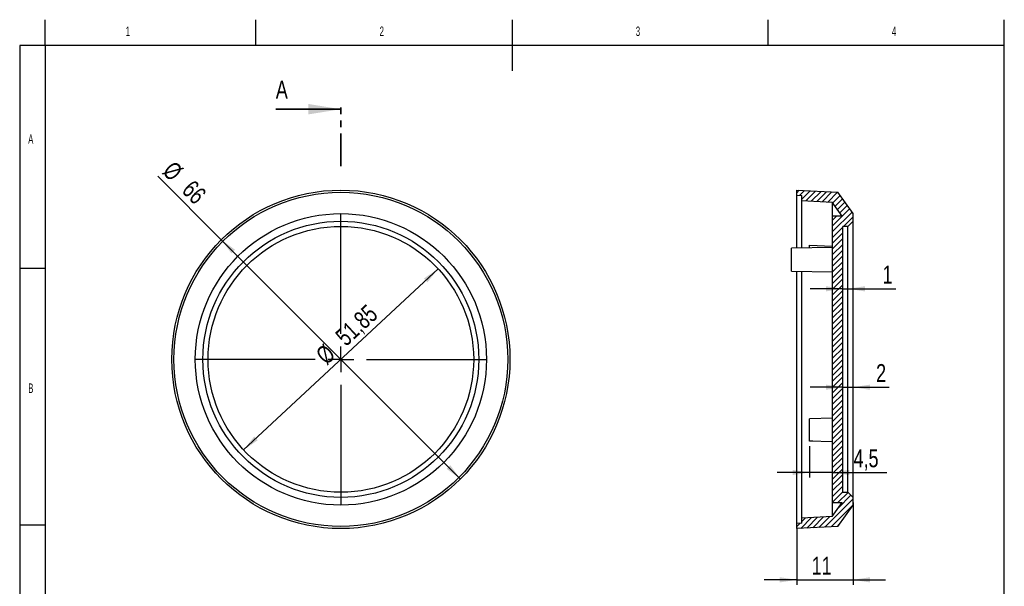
# Model space of a CAD drawing. Header units: millimetres. Extents: x 13 to 205, y 5 to 297.
# Tile 3 of 3: x 13 to 205, y 187 to 297. Entities that reach past the tile are written whole.
import ezdxf

# ---------------------------------------------------------------- set-up
doc = ezdxf.new("R2010")
doc.units = ezdxf.units.MM
doc.linetypes.add('PHANTOM', pattern=[12.7, 6.35, -1.27, 1.27, -1.27, 1.27, -1.27])
doc.layers.add('LAYER_1', color=179, linetype='Continuous', lineweight=25)
doc.styles.add('SLDTEXTSTYLE1', font='TXT', dxfattribs={"width": 0.605})
doc.styles.add('SLDTEXTSTYLE2', font='TXT', dxfattribs={"width": 0.75})
doc.dimstyles.new('SLDDIMSTYLE0', dxfattribs={"dimtxt": 3.5, "dimasz": 3.302, "dimexe": 0, "dimexo": 0.0625, "dimgap": 0.875, "dimtad": 1, "dimrnd": 1e-09, "dimzin": 12, "dimdsep": 46, "dimtxsty": 'SLDTEXTSTYLE2', "dimsah": 1, "dimcen": 0, "dimadec": 0, "dimazin": 3, "dimtfac": 1, "dimtmove": 0, "dimatfit": 3, "dimfxl": 1, "dimfrac": 2, "dimtolj": 1, "dimtzin": 12, "dimarcsym": 0})
doc.dimstyles.new('SLDDIMSTYLE1', dxfattribs={"dimtxt": 3.5, "dimasz": 3.302, "dimexe": 0, "dimexo": 0.0625, "dimgap": 0.875, "dimtad": 1, "dimrnd": 1e-09, "dimzin": 12, "dimdsep": 46, "dimtxsty": 'SLDTEXTSTYLE2', "dimsah": 1, "dimcen": 0, "dimadec": 0, "dimazin": 3, "dimtfac": 1, "dimtmove": 0, "dimatfit": 3, "dimfxl": 1, "dimfrac": 2, "dimtolj": 1, "dimtzin": 12, "dimarcsym": 0})
doc.dimstyles.new('SLDDIMSTYLE2', dxfattribs={"dimtxt": 3.5, "dimasz": 3.302, "dimexe": 0, "dimexo": 0.0625, "dimgap": 0.875, "dimtad": 1, "dimrnd": 1e-09, "dimzin": 12, "dimdsep": 46, "dimtxsty": 'SLDTEXTSTYLE2', "dimsah": 1, "dimcen": 0.09, "dimadec": 0, "dimazin": 3, "dimtfac": 1, "dimtmove": 0, "dimatfit": 0, "dimfxl": 1, "dimfrac": 2, "dimtolj": 1, "dimtzin": 12, "dimarcsym": 0})

# ---------------------------------------------------------------- blocks, each defined once
blk = doc.blocks.new('_D')
at = {"layer": 'LAYER_1'}
blk.add_line((94.48, 248.42), (56.51, 213.11), dxfattribs=at)
for points in [[(94.48, 248.42), (91.71, 246.54), (92.41, 245.8)], [(56.51, 213.11), (59.28, 214.99), (58.58, 215.73)]]:
    blk.add_solid(points, dxfattribs=at)
at = {"layer": 'LAYER_1', "char_height": 3.5, "attachment_point": 1, "rotation": 42.9221, "style": 'SLDTEXTSTYLE2'}
for s, insert in [('51,85', (74.13, 235.73)), ('%%c', (70.3, 232.1))]:
    blk.add_mtext(s, dxfattribs=dict(at, insert=insert))
blk = doc.blocks.new('_D_1')
at = {"layer": 'LAYER_1'}
for q in [(39.76, 266.5), (98.83, 207.43)]:
    blk.add_line((52.16, 254.1), q, dxfattribs=at)
for points in [[(52.16, 254.1), (54.14, 251.41), (54.85, 252.13)], [(98.83, 207.43), (96.85, 210.13), (96.14, 209.41)]]:
    blk.add_solid(points, dxfattribs=at)
at = {"layer": 'LAYER_1', "char_height": 3.5, "attachment_point": 1, "rotation": 315, "style": 'SLDTEXTSTYLE2'}
for s, insert in [('%%c', (42.95, 269.68)), ('66', (46.72, 265.99))]:
    blk.add_mtext(s, dxfattribs=dict(at, insert=insert))
blk = doc.blocks.new('SW_CENTERMARKSYMBOL_0')
at = {"layer": 'LAYER_1', "color": 0}
for p, q in [((0, 5), (0, 28.42)), ((0, 0), (0, 2.5)), ((-5, 0), (-28.42, 0)), ((0, 0), (-2.5, 0)), ((0, 0), (0, -2.5)), ((0, 0), (2.5, 0)), ((5, 0), (28.42, 0)), ((0, -5), (0, -28.42))]:
    blk.add_line(p, q, dxfattribs=at)
blk = doc.blocks.new('_D_2')
at = {"layer": 'LAYER_1'}
for p, q in [((173.48, 244.52), (167.13, 244.52)), ((173.48, 244.52), (174.48, 244.52)), ((174.48, 244.52), (183.81, 244.52))]:
    blk.add_line(p, q, dxfattribs=at)
for points in [[(173.48, 244.52), (170.18, 245.03), (170.18, 244.02)], [(174.48, 244.52), (177.78, 244.02), (177.78, 245.03)]]:
    blk.add_solid(points, dxfattribs=at)
at = {"layer": 'LAYER_1', "insert": (181.23, 249.04), "char_height": 3.5, "attachment_point": 1, "style": 'SLDTEXTSTYLE2'}
blk.add_mtext('1', dxfattribs=at)
blk = doc.blocks.new('_D_3')
at = {"layer": 'LAYER_1'}
for p, q in [((173.48, 225.33), (167.13, 225.33)), ((173.48, 225.33), (175.48, 225.33)), ((175.48, 225.33), (182.55, 225.33))]:
    blk.add_line(p, q, dxfattribs=at)
for points in [[(173.48, 225.33), (170.18, 225.84), (170.18, 224.82)], [(175.48, 225.33), (178.78, 224.82), (178.78, 225.84)]]:
    blk.add_solid(points, dxfattribs=at)
at = {"layer": 'LAYER_1', "insert": (179.97, 229.84), "char_height": 3.5, "attachment_point": 1, "style": 'SLDTEXTSTYLE2'}
blk.add_mtext('2', dxfattribs=at)
blk = doc.blocks.new('_D_4')
at = {"layer": 'LAYER_1'}
for p, q in [((166.98, 213.85), (166.98, 207.7)), ((166.98, 208.7), (160.63, 208.7)), ((171.48, 208.7), (166.98, 208.7)), ((171.48, 208.7), (182.04, 208.7))]:
    blk.add_line(p, q, dxfattribs=at)
for points in [[(166.98, 208.7), (163.68, 209.21), (163.68, 208.2)], [(171.48, 208.7), (174.78, 208.2), (174.78, 209.21)]]:
    blk.add_solid(points, dxfattribs=at)
at = {"layer": 'LAYER_1', "insert": (175.57, 213.22), "char_height": 3.5, "attachment_point": 1, "style": 'SLDTEXTSTYLE2'}
blk.add_mtext('4,5', dxfattribs=at)
blk = doc.blocks.new('_D_5')
at = {"layer": 'LAYER_1'}
for p, q in [((175.48, 202.84), (175.48, 186.77)), ((164.48, 197.77), (164.48, 186.77)), ((164.48, 187.77), (158.13, 187.77)), ((164.48, 187.77), (175.48, 187.77)), ((175.48, 187.77), (181.83, 187.77))]:
    blk.add_line(p, q, dxfattribs=at)
for points in [[(164.48, 187.77), (161.18, 188.28), (161.18, 187.26)], [(175.48, 187.77), (178.78, 187.26), (178.78, 188.28)]]:
    blk.add_solid(points, dxfattribs=at)
at = {"layer": 'LAYER_1', "insert": (167.4, 192.28), "char_height": 3.5, "attachment_point": 1, "style": 'SLDTEXTSTYLE2'}
blk.add_mtext('11', dxfattribs=at)

msp = doc.modelspace()

# ---------------------------------------------------------------- hatches: boundary and pattern name
at = {"layer": 'LAYER_1', "linetype": 'Continuous', "lineweight": 18}
h = msp.add_hatch(dxfattribs=at)
h.set_pattern_fill('ANSI31', color=256, scale=0.25, style=0)
h.paths.add_polyline_path([(172.48574, 198.18656), (175.48163, 202.34356), (175.48163, 203.84356), (174.48163, 204.84356), (173.48163, 204.84356), (173.48163, 256.69059), (174.48163, 256.69059), (175.48163, 257.69059), (175.48163, 259.19059), (172.48574, 263.3476), (164.48163, 263.76708), (164.48163, 262.76433), (165.48163, 262.74688), (165.48163, 261.71193), (171.4237, 261.40052), (173.3767, 258.69059), (171.48163, 258.69059), (171.48163, 202.84356), (173.3767, 202.84356), (171.4237, 200.13364), (165.48163, 199.82223), (165.48163, 198.78728), (164.48163, 198.76982), (164.48163, 197.76708)], flags=0)

# ---------------------------------------------------------------- linework, layer by layer
at = {"color": 7, "linetype": 'PHANTOM', "lineweight": 35}
msp.add_line((75.49459, 268.43764), (75.49459, 281.13764), dxfattribs=at)
at = {"color": 7, "linetype": 'Continuous', "lineweight": 35}
msp.add_line((62.79459, 279.55014), (75.49459, 279.55014), dxfattribs=at)
at = {"color": 7, "linetype": 'Continuous', "lineweight": 25}
for p, q in [((164.48163, 262.76433), (164.48163, 263.76708)), ((164.48163, 263.76708), (172.48574, 263.3476)), ((175.48163, 259.19059), (172.48574, 263.3476)), ((164.48163, 262.76433), (165.48163, 262.74688)), ((164.48163, 252.47997), (164.48163, 262.76433)), ((165.48163, 261.71193), (165.48163, 262.74688)), ((165.48163, 261.71193), (171.4237, 261.40052)), ((165.48163, 252.49743), (165.48163, 261.71193)), ((173.3767, 258.69059), (171.4237, 261.40052)), ((171.4237, 261.40052), (171.4237, 252.8483)), ((171.48163, 202.84356), (171.48163, 258.69059)), ((173.3767, 258.69059), (171.48163, 258.69059)), ((175.48163, 257.69059), (174.48163, 256.69059)), ((175.48163, 257.69059), (175.48163, 259.19059)), ((175.48163, 203.84356), (175.48163, 257.69059)), ((174.48163, 256.69059), (173.48163, 256.69059)), ((173.48163, 204.84356), (173.48163, 256.69059)), ((174.48163, 204.84356), (174.48163, 256.69059)), ((171.48163, 252.60216), (163.48163, 252.46252)), ((163.48163, 247.96252), (163.48163, 252.46252)), ((166.98163, 253.01294), (171.4237, 252.8483)), ((166.98163, 252.52361), (166.98163, 253.01294)), ((171.48163, 252.79146), (171.4237, 252.8483)), ((163.48163, 247.96252), (171.48163, 247.82287)), ((164.48163, 198.76982), (164.48163, 247.94506)), ((165.48163, 199.82223), (165.48163, 247.92761)), ((171.4237, 247.82389), (171.4237, 219.26607)), ((171.48163, 219.26708), (166.98163, 219.18853)), ((166.98163, 214.84563), (166.98163, 219.18853)), ((166.98163, 214.84563), (171.48163, 214.76708)), ((166.98163, 214.81726), (166.98163, 214.84563)), ((167.63124, 214.83429), (166.98163, 214.81726)), ((171.4237, 214.76809), (171.4237, 200.13364)), ((173.48163, 204.84356), (174.48163, 204.84356)), ((174.48163, 204.84356), (175.48163, 203.84356)), ((175.48163, 202.34356), (175.48163, 203.84356)), ((171.4237, 200.13364), (173.3767, 202.84356)), ((171.48163, 202.84356), (173.3767, 202.84356)), ((172.48574, 198.18656), (175.48163, 202.34356)), ((171.4237, 200.13364), (165.48163, 199.82223)), ((165.48163, 198.78728), (164.48163, 198.76982)), ((164.48163, 197.76708), (164.48163, 198.76982)), ((172.48574, 198.18656), (164.48163, 197.76708)), ((165.48163, 198.78728), (165.48163, 199.82223))]:
    msp.add_line(p, q, dxfattribs=at)
for radius in [33, 32.58052, 28.42351, 26.92351, 25.92351]:
    msp.add_circle((75.49459, 230.76708), radius, dxfattribs=at)
at = {"color": 7, "linetype": 'Continuous', "lineweight": 35}
msp.add_solid([(75.49459, 279.55014), (69.14459, 280.56614), (69.14459, 278.53414)], dxfattribs=at)
at = {"layer": 'LAYER_1'}
for p, q in [((17.8, 292), (17.8, 297)), ((58.9, 292), (58.9, 297)), ((108.9, 297), (108.9, 287)), ((158.9, 292), (158.9, 297)), ((205, 292), (205, 297)), ((12.8, 292), (12.8, 5)), ((17.8, 292), (12.8, 292)), ((17.8, 292), (17.8, 5)), ((205, 292), (17.8, 292)), ((205, 5), (205, 292)), ((17.8, 248.5), (12.8, 248.5)), ((12.8, 198.5), (17.8, 198.5))]:
    msp.add_line(p, q, dxfattribs=at)

# ---------------------------------------------------------------- block references
msp.add_blockref('SW_CENTERMARKSYMBOL_0', (75.49459, 230.76708), dxfattribs=at)

# ---------------------------------------------------------------- texts
at = {"color": 7, "linetype": 'Continuous', "insert": (62.79459, 285.10801), "char_height": 3.5, "attachment_point": 1, "style": 'SLDTEXTSTYLE2'}
msp.add_mtext('A', dxfattribs=at)
at = {"layer": 'LAYER_1', "char_height": 1.85208, "attachment_point": 1, "style": 'SLDTEXTSTYLE1'}
for s, insert in [('1', (33.48334, 295.66802)), ('2', (83.06667, 295.66802)), ('3', (133.06667, 295.66802)), ('4', (183.06666, 295.66802)), ('A', (14.46667, 274.66802)), ('B', (14.46667, 226.06182))]:
    msp.add_mtext(s, dxfattribs=dict(at, insert=insert))

# ---------------------------------------------------------------- dimensions: what is measured, and where the dimension line sits
at = {"layer": 'LAYER_1'}
for p1, p2, dimstyle, picture, middle in [((52.16007, 254.1016), (98.82911, 207.43256), 'SLDDIMSTYLE1', '_D_1', (43.39709, 262.8646)), ((94.47786, 248.42109), (56.51132, 213.11306), 'SLDDIMSTYLE0', '_D', (79.56772, 234.555))]:
    dim = msp.add_diameter_dim_2p(p1=p1, p2=p2, dimstyle=dimstyle, dxfattribs=at)
    dim.commit()
    dim.dimension.update_dxf_attribs({"geometry": picture, "text_midpoint": middle, "dimtype": 163})
for base, p1, p2, picture, middle in [((174.48163, 244.52377), (173.48163, 256.69059), (174.48163, 256.69059), '_D_2', (182.52122, 244.52377)), ((175.48163, 225.33118), (173.48163, 204.84356), (175.48163, 203.84356), '_D_3', (181.26148, 225.33118)), ((166.98163, 208.70496), (171.48163, 202.84356), (166.98163, 214.84563), '_D_4', (178.80645, 208.70496)), ((175.48163, 187.76708), (164.48163, 198.76982), (175.48163, 203.84356), '_D_5', (169.98163, 187.76708))]:
    dim = msp.add_linear_dim(base=base, p1=p1, p2=p2, dimstyle='SLDDIMSTYLE2', dxfattribs=at)
    dim.commit()
    dim.dimension.update_dxf_attribs({"geometry": picture, "text_midpoint": middle, "dimtype": 160})

doc.saveas('drawing.dxf')
